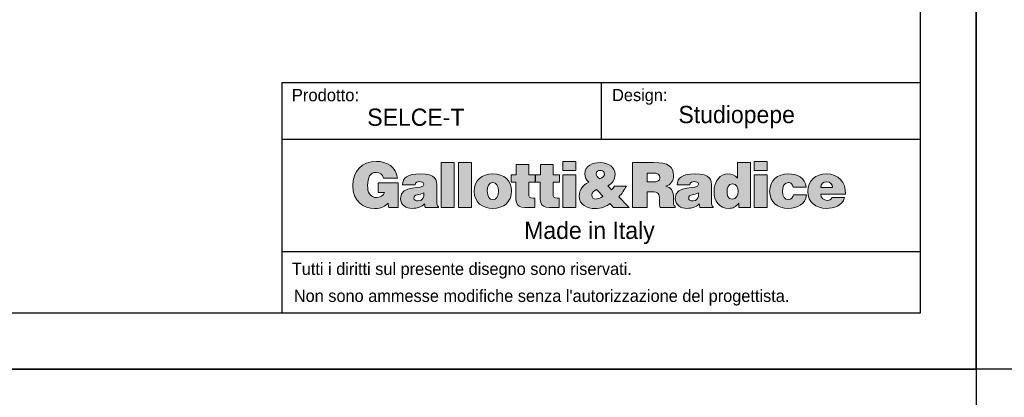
# Model space of a CAD drawing. Header units: millimetres. Extents: x -2064 to 15610, y -1415 to 32635.
# Tile 29 of 67: x 4480 to 6840, y 15070 to 15976. Entities that reach past the tile are written whole.
import ezdxf

# ---------------------------------------------------------------- set-up
doc = ezdxf.new("R2010")
doc.units = ezdxf.units.MM
doc.header["$LTSCALE"] = 15
doc.layers.get('Defpoints').update_dxf_attribs({"color": 124})
doc.layers.add('ANNOTAZIONI', color=252, linetype='Continuous')
doc.styles.get("Standard").update_dxf_attribs({"font": 'GOTHIC.TTF'})

# ---------------------------------------------------------------- blocks, each defined once
blk = doc.blocks.new('logo_punti di controllo')
at = {"layer": 'ANNOTAZIONI'}
h = blk.add_hatch(color=0, dxfattribs=at)
edge = h.paths.add_edge_path(flags=0)
edge.add_line((282.1, 30.6), (282.1, 106.9))
edge.add_line((282.1, 106.9), (220.2, 106.9))
edge.add_line((220.2, 106.9), (220.2, 77))
edge.add_line((220.2, 77), (240.1, 77))
edge.add_spline(control_points=[(240.1, 77), (237.8, 67.4), (226.1, 61.1), (216.9, 61.1), (194.1, 61.1), (188, 78.9), (188, 98.5), (188, 122.8), (196.4, 138.9), (214.3, 138.9), (225.9, 138.9), (234.2, 132.8), (237.4, 121.5)], knot_values=[31.661, 31.661, 31.661, 31.661, 32.661, 32.661, 32.661, 33.661, 33.661, 33.661, 34.661, 34.661, 34.661, 35.661, 35.661, 35.661, 35.661], weights=[1, 1, 1, 1, 1, 1, 1, 1, 1, 1, 1, 1, 1], degree=3, periodic=0)
edge.add_line((237.4, 121.5), (280.3, 121.5))
edge.add_spline(control_points=[(280.3, 121.5), (274.8, 155.4), (248.2, 172.6), (215, 172.6), (170.4, 172.6), (142.8, 142.3), (142.8, 98.3), (142.8, 50.2), (174.4, 27.4), (209.7, 27.4), (231.3, 27.4), (243.8, 35.4), (251.2, 44.2)], knot_values=[47.825, 47.825, 47.825, 47.825, 48.825, 48.825, 48.825, 49.825, 49.825, 49.825, 50.825, 50.825, 50.825, 51.825, 51.825, 51.825, 51.825], weights=[1, 1, 1, 1, 1, 1, 1, 1, 1, 1, 1, 1, 1], degree=3, periodic=0)
edge.add_line((251.2, 44.2), (253, 30.6))
edge.add_line((253, 30.6), (282.1, 30.6))
for points in [[(454, 31), (454, 169), (414.1, 169), (414.1, 31)], [(507.5, 31), (507.5, 169), (467.7, 169), (467.7, 31)], [(788.5, 172.6), (788.5, 144.3), (828.3, 144.3), (828.3, 172.6)], [(1376.1, 172.6), (1376.1, 144.3), (1415.9, 144.3), (1415.9, 172.6)], [(828.3, 31), (828.3, 131.4), (788.5, 131.4), (788.5, 31)], [(1415.9, 31), (1415.9, 131.4), (1376.1, 131.4), (1376.1, 31)]]:
    blk.add_hatch(color=0, dxfattribs=at).paths.add_polyline_path(points, flags=0)
h = blk.add_hatch(color=0, dxfattribs=at)
edge = h.paths.add_edge_path(flags=0)
edge.add_line((702.4, 31), (702.4, 59.6))
edge.add_spline(control_points=[(702.4, 59.6), (700.3, 59.6), (698.2, 59.6), (696.1, 59.6), (685, 59.6), (683.6, 62.8), (683.6, 72), (683.6, 84.2), (683.6, 96.3), (683.6, 108.4)], knot_values=[0, 0, 0, 0, 1.792, 1.792, 1.792, 2.792, 2.792, 2.792, 13.111, 13.111, 13.111, 13.111], weights=[1, 1, 1, 1, 1, 1, 1, 1, 1, 1], degree=3, periodic=0)
edge.add_line((683.6, 108.4), (702.8, 108.4))
edge.add_line((702.8, 108.4), (702.8, 131.4))
edge.add_line((702.8, 131.4), (683.6, 131.4))
edge.add_line((683.6, 131.4), (683.6, 162.6))
edge.add_line((683.6, 162.6), (644.3, 162.6))
edge.add_line((644.3, 162.6), (644.3, 131.4))
edge.add_line((644.3, 131.4), (629.6, 131.4))
edge.add_line((629.6, 131.4), (629.6, 108.4))
edge.add_line((629.6, 108.4), (643.8, 108.4))
edge.add_spline(control_points=[(643.8, 108.4), (643.8, 94.4), (643.8, 80.5), (643.8, 66.5), (643.8, 31.8), (650.1, 28.2), (702.4, 31)], knot_values=[74.044, 74.044, 74.044, 74.044, 85.937, 85.937, 85.937, 86.937, 86.937, 86.937, 86.937], weights=[1, 1, 1, 1, 1, 1, 1], degree=3, periodic=0)
h = blk.add_hatch(color=0, dxfattribs=at)
edge = h.paths.add_edge_path(flags=0)
edge.add_line((777.2, 31), (777.2, 59.6))
edge.add_spline(control_points=[(777.2, 59.6), (775.1, 59.6), (773, 59.6), (770.9, 59.6), (759.8, 59.6), (758.5, 62.8), (758.5, 72), (758.5, 84.2), (758.5, 96.3), (758.5, 108.4)], knot_values=[0, 0, 0, 0, 1.792, 1.792, 1.792, 2.792, 2.792, 2.792, 13.111, 13.111, 13.111, 13.111], weights=[1, 1, 1, 1, 1, 1, 1, 1, 1, 1], degree=3, periodic=0)
edge.add_line((758.5, 108.4), (777.6, 108.4))
edge.add_line((777.6, 108.4), (777.6, 131.4))
edge.add_line((777.6, 131.4), (758.5, 131.4))
edge.add_line((758.5, 131.4), (758.5, 162.6))
edge.add_line((758.5, 162.6), (719.2, 162.6))
edge.add_line((719.2, 162.6), (719.2, 131.4))
edge.add_line((719.2, 131.4), (704.4, 131.4))
edge.add_line((704.4, 131.4), (704.4, 108.4))
edge.add_line((704.4, 108.4), (718.6, 108.4))
edge.add_spline(control_points=[(718.6, 108.4), (718.6, 94.4), (718.6, 80.5), (718.6, 66.5), (718.6, 31.8), (724.9, 28.2), (777.2, 31)], knot_values=[74.041, 74.041, 74.041, 74.041, 85.934, 85.934, 85.934, 86.934, 86.934, 86.934, 86.934], weights=[1, 1, 1, 1, 1, 1, 1], degree=3, periodic=0)
h = blk.add_hatch(color=0, dxfattribs=at)
edge = h.paths.add_edge_path(flags=0)
edge.add_line((933, 42.7), (943.9, 31))
edge.add_line((943.9, 31), (991.8, 31))
edge.add_line((991.8, 31), (960.4, 63.4))
edge.add_spline(control_points=[(960.4, 63.4), (969.8, 73.4), (977.2, 84.9), (983.6, 96.9)], knot_values=[26.367462, 26.367462, 26.367462, 26.367462, 27.367462, 27.367462, 27.367462, 27.367462], weights=[1, 1, 1, 1], degree=3, periodic=0)
edge.add_line((983.6, 96.9), (947.2, 96.9))
edge.add_spline(control_points=[(947.2, 96.9), (944.9, 92.5), (942, 88.7), (938.2, 85.4)], knot_values=[37.686462, 37.686462, 37.686462, 37.686462, 38.686462, 38.686462, 38.686462, 38.686462], weights=[1, 1, 1, 1], degree=3, periodic=0)
edge.add_line((938.2, 85.4), (926.3, 97.7))
edge.add_spline(control_points=[(926.3, 97.7), (940.3, 105.4), (948.7, 116.1), (948.7, 132.6), (948.7, 154.8), (928.2, 169), (902.7, 169), (880.9, 169), (855.8, 160.3), (855.8, 134.5), (855.8, 123.8), (860.6, 116.1), (867.7, 108.6)], knot_values=[43.525807, 43.525807, 43.525807, 43.525807, 44.525807, 44.525807, 44.525807, 45.525807, 45.525807, 45.525807, 46.525807, 46.525807, 46.525807, 47.525807, 47.525807, 47.525807, 47.525807], weights=[1, 1, 1, 1, 1, 1, 1, 1, 1, 1, 1, 1, 1], degree=3, periodic=0)
edge.add_spline(control_points=[(867.7, 108.6), (850.2, 99.8), (838.7, 86), (838.7, 65.7), (838.7, 39.1), (862.1, 27.4), (887.4, 27.4), (905.4, 27.4), (923.8, 34.9), (933, 42.7)], knot_values=[47.525807, 47.525807, 47.525807, 47.525807, 48.525807, 48.525807, 48.525807, 49.525807, 49.525807, 49.525807, 50.525807, 50.525807, 50.525807, 50.525807], weights=[1, 1, 1, 1, 1, 1, 1, 1, 1, 1], degree=3, periodic=0)
edge = h.paths.add_edge_path(flags=0)
edge.add_line((892, 85.8), (909.8, 67))
edge.add_spline(control_points=[(909.8, 67), (912.3, 64.4), (911.3, 64.9), (905.8, 61.7)], knot_values=[0, 0, 0, 0, 1, 1, 1, 1], weights=[1, 1, 1, 1], degree=3, periodic=0)
edge.add_spline(control_points=[(905.8, 61.7), (902, 59.4), (894.9, 56.7), (890.5, 56.7), (882.6, 56.7), (877, 61.1), (877, 69.3), (877, 77.2), (884.5, 82), (892, 85.8)], knot_values=[1, 1, 1, 1, 2, 2, 2, 3, 3, 3, 4, 4, 4, 4], weights=[1, 1, 1, 1, 1, 1, 1, 1, 1, 1], degree=3, periodic=0)
edge = h.paths.add_edge_path(flags=0)
edge.add_spline(control_points=[(902, 118.6), (895.4, 123), (890.3, 127.8), (890.3, 134.7), (890.3, 142.3), (897, 145), (903.7, 145)], knot_values=[2, 2, 2, 2, 3, 3, 3, 4, 4, 4, 4], weights=[1, 1, 1, 1, 1, 1, 1], degree=3, periodic=0)
edge.add_spline(control_points=[(903.7, 145), (908.1, 145), (913.6, 143.1), (915.6, 138.9)], knot_values=[0, 0, 0, 0, 1, 1, 1, 1], weights=[1, 1, 1, 1], degree=3, periodic=0)
edge.add_spline(control_points=[(915.6, 138.9), (919, 127.6), (911, 122.8), (902, 118.6)], knot_values=[1, 1, 1, 1, 2, 2, 2, 2], weights=[1, 1, 1, 1], degree=3, periodic=0)
h = blk.add_hatch(color=0, dxfattribs=at)
edge = h.paths.add_edge_path(flags=0)
edge.add_line((1047.1, 79.1), (1060.9, 79.1))
edge.add_spline(control_points=[(1060.9, 79.1), (1082, 79.1), (1085, 73.2), (1085, 55.2), (1085, 42.9), (1086.2, 34.1), (1087.3, 31)], knot_values=[0, 0, 0, 0, 1, 1, 1, 2, 2, 2, 2], weights=[1, 1, 1, 1, 1, 1, 1], degree=3, periodic=0)
edge.add_line((1087.3, 31), (1133.1, 31))
edge.add_line((1133.1, 31), (1133.1, 35.2))
edge.add_spline(control_points=[(1133.1, 35.2), (1127.8, 35.2), (1128.3, 41.4), (1128.3, 59.4), (1128.3, 87.2), (1119.5, 90.6), (1105, 96)], knot_values=[16.174, 16.174, 16.174, 16.174, 17.174, 17.174, 17.174, 18.174, 18.174, 18.174, 18.174], weights=[1, 1, 1, 1, 1, 1, 1], degree=3, periodic=0)
edge.add_spline(control_points=[(1105, 96), (1121.1, 100.4), (1128.2, 113.8), (1128.2, 129.7), (1128.2, 156.5), (1113, 169), (1067, 169), (1045.3, 169), (1023.6, 169), (1001.9, 169)], knot_values=[18.174, 18.174, 18.174, 18.174, 19.174, 19.174, 19.174, 20.174, 20.174, 20.174, 38.639, 38.639, 38.639, 38.639], weights=[1, 1, 1, 1, 1, 1, 1, 1, 1, 1], degree=3, periodic=0)
edge.add_line((1001.9, 169), (1001.9, 31))
edge.add_line((1001.9, 31), (1047.1, 31))
edge.add_line((1047.1, 31), (1047.1, 79.1))
edge = h.paths.add_edge_path(flags=0)
edge.add_line((1047.1, 109.4), (1047.1, 136.8))
edge.add_spline(control_points=[(1047.1, 136.8), (1054.1, 136.8), (1061.2, 136.8), (1068.2, 136.8), (1078.7, 136.8), (1086.4, 132.2), (1086.4, 122.4), (1086.4, 112.8), (1078.9, 109.4), (1064.9, 109.4), (1059, 109.4), (1053, 109.4), (1047.1, 109.4)], knot_values=[0, 0, 0, 0, 5.974, 5.974, 5.974, 6.974, 6.974, 6.974, 7.974, 7.974, 7.974, 13.024, 13.024, 13.024, 13.024], weights=[1, 1, 1, 1, 1, 1, 1, 1, 1, 1, 1, 1, 1], degree=3, periodic=0)
h = blk.add_hatch(color=0, dxfattribs=at)
edge = h.paths.add_edge_path(flags=0)
edge.add_line((1329.4, 31), (1365.2, 31))
edge.add_line((1365.2, 31), (1365.2, 169))
edge.add_line((1365.2, 169), (1325.4, 169))
edge.add_line((1325.4, 169), (1325.4, 121.3))
edge.add_spline(control_points=[(1325.4, 121.3), (1316.9, 131.2), (1308.1, 134.3), (1295.5, 134.3), (1271.5, 134.3), (1253, 112.6), (1253, 79.3), (1253, 51), (1268.3, 28.2), (1298.6, 28.2), (1311.4, 28.2), (1320, 32.2), (1329.4, 44.4)], knot_values=[63.921, 63.921, 63.921, 63.921, 64.921, 64.921, 64.921, 65.921, 65.921, 65.921, 66.921, 66.921, 66.921, 67.921, 67.921, 67.921, 67.921], weights=[1, 1, 1, 1, 1, 1, 1, 1, 1, 1, 1, 1, 1], degree=3, periodic=0)
edge.add_line((1329.4, 44.4), (1329.4, 31))
edge = h.paths.add_edge_path(flags=0)
edge.add_spline(control_points=[(1309.7, 103.5), (1322.9, 103.5), (1326.7, 91.4), (1326.7, 80.3), (1326.7, 68.6), (1322.3, 56.9), (1308.5, 56.9)], knot_values=[2, 2, 2, 2, 3, 3, 3, 4, 4, 4, 4], weights=[1, 1, 1, 1, 1, 1, 1], degree=3, periodic=0)
edge.add_spline(control_points=[(1308.5, 56.9), (1295.5, 56.9), (1292.8, 69.2), (1292.8, 79.7), (1292.8, 90.8), (1296.4, 103.5), (1309.7, 103.5)], knot_values=[0, 0, 0, 0, 1, 1, 1, 2, 2, 2, 2], weights=[1, 1, 1, 1, 1, 1, 1], degree=3, periodic=0)
h = blk.add_hatch(color=0, dxfattribs=at)
edge = h.paths.add_edge_path(flags=0)
edge.add_line((364.9, 31), (406.1, 31))
edge.add_line((406.1, 31), (406.1, 32.9))
edge.add_spline(control_points=[(406.1, 32.9), (401, 37.2), (400.8, 40), (400.8, 45.8), (400.8, 61.4), (400.8, 77.1), (400.8, 92.7), (400.8, 116.7), (397.9, 134.3), (350.4, 134.3), (310.7, 134.3), (295.6, 121.8), (295.6, 100.6)], knot_values=[0.543, 0.543, 0.543, 0.543, 1.543, 1.543, 1.543, 14.848, 14.848, 14.848, 15.848, 15.848, 15.848, 16.848, 16.848, 16.848, 16.848], weights=[1, 1, 1, 1, 1, 1, 1, 1, 1, 1, 1, 1, 1], degree=3, periodic=0)
edge.add_line((295.6, 100.6), (333.9, 100.6))
edge.add_spline(control_points=[(333.9, 100.6), (334.9, 109.2), (342.3, 110.3), (347.9, 110.3), (352.1, 110.3), (360.9, 109.4), (360.9, 102.1), (360.9, 83.3), (289.5, 104), (289.5, 58.4), (289.5, 37.5), (306.3, 28.2), (325.3, 28.2), (340.2, 28.2), (351.7, 31.2), (363, 41.8)], knot_values=[27.71, 27.71, 27.71, 27.71, 28.71, 28.71, 28.71, 29.71, 29.71, 29.71, 30.71, 30.71, 30.71, 31.71, 31.71, 31.71, 32.71, 32.71, 32.71, 32.71], weights=[1, 1, 1, 1, 1, 1, 1, 1, 1, 1, 1, 1, 1, 1, 1, 1], degree=3, periodic=0)
edge.add_line((363, 41.8), (364.9, 31))
edge = h.paths.add_edge_path(flags=0)
edge.add_spline(control_points=[(360.9, 75.5), (361.9, 61.7), (357.3, 50.8), (343.3, 50.8)], knot_values=[2, 2, 2, 2, 3, 3, 3, 3], weights=[1, 1, 1, 1], degree=3, periodic=0)
edge.add_spline(control_points=[(343.3, 50.8), (335.4, 50.8), (330.6, 54.2), (330.6, 59.2), (330.6, 72.2), (347.9, 69.2), (360.9, 75.5)], knot_values=[0, 0, 0, 0, 1, 1, 1, 2, 2, 2, 2], weights=[1, 1, 1, 1, 1, 1, 1], degree=3, periodic=0)
h = blk.add_hatch(color=0, dxfattribs=at)
edge = h.paths.add_edge_path(flags=0)
edge.add_spline(control_points=[(630.2, 82.2), (630.2, 113.4), (608.4, 134.3), (572.9, 134.3), (539, 134.3), (516, 114.9), (516, 80.1)], knot_values=[2, 2, 2, 2, 3, 3, 3, 4, 4, 4, 4], weights=[1, 1, 1, 1, 1, 1, 1], degree=3, periodic=0)
edge.add_spline(control_points=[(516, 80.1), (516, 45.8), (540.9, 28.2), (573.1, 28.2), (605.3, 28.2), (630.2, 45.4), (630.2, 82.2)], knot_values=[0, 0, 0, 0, 1, 1, 1, 2, 2, 2, 2], weights=[1, 1, 1, 1, 1, 1, 1], degree=3, periodic=0)
edge = h.paths.add_edge_path(flags=0)
edge.add_spline(control_points=[(573.1, 55), (563, 55), (555.9, 63.2), (555.9, 82.2), (555.9, 93.5), (559.9, 107.5), (573.5, 107.5)], knot_values=[2, 2, 2, 2, 3, 3, 3, 4, 4, 4, 4], weights=[1, 1, 1, 1, 1, 1, 1], degree=3, periodic=0)
edge.add_spline(control_points=[(573.5, 107.5), (583.8, 108), (590.4, 96.9), (590.4, 82.2), (590.4, 63.2), (583.8, 55), (573.1, 55)], knot_values=[0, 0, 0, 0, 1, 1, 1, 2, 2, 2, 2], weights=[1, 1, 1, 1, 1, 1, 1], degree=3, periodic=0)
h = blk.add_hatch(color=0, dxfattribs=at)
edge = h.paths.add_edge_path(flags=0)
edge.add_line((1209.3, 31), (1250.5, 31))
edge.add_line((1250.5, 31), (1250.5, 32.9))
edge.add_spline(control_points=[(1250.5, 32.9), (1245.3, 37.2), (1245.1, 40), (1245.1, 45.8), (1245.1, 61.4), (1245.1, 77.1), (1245.1, 92.7), (1245.1, 116.7), (1242.3, 134.3), (1194.8, 134.3), (1155.1, 134.3), (1140, 121.8), (1140, 100.6)], knot_values=[0.543, 0.543, 0.543, 0.543, 1.543, 1.543, 1.543, 14.848, 14.848, 14.848, 15.848, 15.848, 15.848, 16.848, 16.848, 16.848, 16.848], weights=[1, 1, 1, 1, 1, 1, 1, 1, 1, 1, 1, 1, 1], degree=3, periodic=0)
edge.add_line((1140, 100.6), (1178.3, 100.6))
edge.add_spline(control_points=[(1178.3, 100.6), (1179.2, 109.2), (1186.7, 110.3), (1192.3, 110.3), (1196.5, 110.3), (1205.3, 109.4), (1205.3, 102.1), (1205.3, 83.3), (1133.8, 104), (1133.8, 58.4), (1133.8, 37.5), (1150.7, 28.2), (1169.7, 28.2), (1184.6, 28.2), (1196.1, 31.2), (1207.4, 41.8)], knot_values=[27.709, 27.709, 27.709, 27.709, 28.709, 28.709, 28.709, 29.709, 29.709, 29.709, 30.709, 30.709, 30.709, 31.709, 31.709, 31.709, 32.709, 32.709, 32.709, 32.709], weights=[1, 1, 1, 1, 1, 1, 1, 1, 1, 1, 1, 1, 1, 1, 1, 1], degree=3, periodic=0)
edge.add_line((1207.4, 41.8), (1209.3, 31))
edge = h.paths.add_edge_path(flags=0)
edge.add_spline(control_points=[(1205.3, 75.5), (1206.2, 61.7), (1201.6, 50.8), (1187.7, 50.8)], knot_values=[2, 2, 2, 2, 3, 3, 3, 3], weights=[1, 1, 1, 1], degree=3, periodic=0)
edge.add_spline(control_points=[(1187.7, 50.8), (1179.8, 50.8), (1175, 54.2), (1175, 59.2), (1175, 72.2), (1192.3, 69.2), (1205.3, 75.5)], knot_values=[0, 0, 0, 0, 1, 1, 1, 2, 2, 2, 2], weights=[1, 1, 1, 1, 1, 1, 1], degree=3, periodic=0)
h = blk.add_hatch(color=0, dxfattribs=at)
edge = h.paths.add_edge_path(flags=0)
edge.add_line((1495.7, 93.1), (1536.2, 93.1))
edge.add_spline(control_points=[(1536.2, 93.1), (1533.3, 122.8), (1508, 134.3), (1481.2, 134.3), (1448, 134.3), (1423.9, 114.6), (1423.9, 80.3), (1423.9, 46.4), (1448.8, 28.2), (1481.2, 28.2), (1509, 28.2), (1533.5, 39.5), (1536.9, 69.9)], knot_values=[0, 0, 0, 0, 1, 1, 1, 2, 2, 2, 3, 3, 3, 4, 4, 4, 4], weights=[1, 1, 1, 1, 1, 1, 1, 1, 1, 1, 1, 1, 1], degree=3, periodic=0)
edge.add_line((1536.9, 69.9), (1496.7, 69.9))
edge.add_spline(control_points=[(1496.7, 69.9), (1495.5, 62.1), (1491.5, 55), (1481.2, 55), (1469.5, 55), (1463.7, 64.9), (1463.7, 80.1), (1463.7, 92), (1466.2, 107.5), (1481.2, 107.5), (1485.6, 107.5), (1489, 106.1), (1491.5, 103.5)], knot_values=[15.404, 15.404, 15.404, 15.404, 16.404, 16.404, 16.404, 17.404, 17.404, 17.404, 18.404, 18.404, 18.404, 19.404, 19.404, 19.404, 19.404], weights=[1, 1, 1, 1, 1, 1, 1, 1, 1, 1, 1, 1, 1], degree=3, periodic=0)
edge.add_spline(control_points=[(1491.5, 103.5), (1494, 101), (1495.5, 97.5), (1495.7, 93.1)], knot_values=[19.404, 19.404, 19.404, 19.404, 20.404, 20.404, 20.404, 20.404], weights=[1, 1, 1, 1], degree=3, periodic=0)
h = blk.add_hatch(color=0, dxfattribs=at)
edge = h.paths.add_edge_path(flags=0)
edge.add_line((1581.1, 72.2), (1657.2, 72.2))
edge.add_spline(control_points=[(1657.2, 72.2), (1657.8, 108.6), (1635.4, 134.3), (1598.2, 134.3), (1566, 134.3), (1541.3, 113.2), (1541.3, 80.3), (1541.3, 46.5), (1566.2, 28.2), (1598.4, 28.2), (1621.8, 28.2), (1647, 36.4), (1653.9, 61.3)], knot_values=[0, 0, 0, 0, 1, 1, 1, 2, 2, 2, 3, 3, 3, 4, 4, 4, 4], weights=[1, 1, 1, 1, 1, 1, 1, 1, 1, 1, 1, 1, 1], degree=3, periodic=0)
edge.add_line((1653.9, 61.3), (1615.8, 61.3))
edge.add_spline(control_points=[(1615.8, 61.3), (1612.9, 55.4), (1607.2, 52.5), (1600.9, 52.5), (1590.3, 52.5), (1581.1, 60.3), (1581.1, 72.2)], knot_values=[14.806, 14.806, 14.806, 14.806, 15.806, 15.806, 15.806, 16.806, 16.806, 16.806, 16.806], weights=[1, 1, 1, 1, 1, 1, 1], degree=3, periodic=0)
edge = h.paths.add_edge_path(flags=0)
edge.add_line((1617.3, 92.5), (1581.1, 92.5))
edge.add_spline(control_points=[(1581.1, 92.5), (1581.1, 103.3), (1587.8, 110), (1599.7, 110), (1609.1, 110), (1617.3, 101.7), (1617.3, 92.5)], knot_values=[0, 0, 0, 0, 1, 1, 1, 2, 2, 2, 2], weights=[1, 1, 1, 1, 1, 1, 1], degree=3, periodic=0)
at = {"color": 0, "linetype": 'Continuous', "lineweight": 18}
for points, knots in [([(280.3, 121.5), (274.8, 155.4), (248.2, 172.6), (215, 172.6), (170.4, 172.6), (142.8, 142.3), (142.8, 98.3), (142.8, 50.2), (174.4, 27.4), (209.7, 27.4), (231.3, 27.4), (243.8, 35.4), (251.2, 44.2)], [47.825, 47.825, 47.825, 47.825, 48.825, 48.825, 48.825, 49.825, 49.825, 49.825, 50.825, 50.825, 50.825, 51.825, 51.825, 51.825, 51.825]), ([(926.3, 97.7), (940.3, 105.4), (948.7, 116.1), (948.7, 132.6), (948.7, 154.8), (928.2, 169), (902.7, 169), (880.9, 169), (855.8, 160.3), (855.8, 134.5), (855.8, 123.8), (860.6, 116.1), (867.7, 108.6)], [43.525807, 43.525807, 43.525807, 43.525807, 44.525807, 44.525807, 44.525807, 45.525807, 45.525807, 45.525807, 46.525807, 46.525807, 46.525807, 47.525807, 47.525807, 47.525807, 47.525807]), ([(1105, 96), (1121.1, 100.4), (1128.2, 113.8), (1128.2, 129.7), (1128.2, 156.5), (1113, 169), (1067, 169), (1045.3, 169), (1023.6, 169), (1001.9, 169)], [18.174, 18.174, 18.174, 18.174, 19.174, 19.174, 19.174, 20.174, 20.174, 20.174, 38.639, 38.639, 38.639, 38.639]), ([(240.1, 77), (237.8, 67.4), (226.1, 61.1), (216.9, 61.1), (194.1, 61.1), (188, 78.9), (188, 98.5), (188, 122.8), (196.4, 138.9), (214.3, 138.9), (225.9, 138.9), (234.2, 132.8), (237.4, 121.5)], [31.661, 31.661, 31.661, 31.661, 32.661, 32.661, 32.661, 33.661, 33.661, 33.661, 34.661, 34.661, 34.661, 35.661, 35.661, 35.661, 35.661]), ([(406.1, 32.9), (401, 37.2), (400.8, 40), (400.8, 45.8), (400.8, 61.4), (400.8, 77.1), (400.8, 92.7), (400.8, 116.7), (397.9, 134.3), (350.4, 134.3), (310.7, 134.3), (295.6, 121.8), (295.6, 100.6)], [0.543, 0.543, 0.543, 0.543, 1.543, 1.543, 1.543, 14.848, 14.848, 14.848, 15.848, 15.848, 15.848, 16.848, 16.848, 16.848, 16.848]), ([(630.2, 82.2), (630.2, 113.4), (608.4, 134.3), (572.9, 134.3), (539, 134.3), (516, 114.9), (516, 80.1)], [2, 2, 2, 2, 3, 3, 3, 4, 4, 4, 4]), ([(902, 118.6), (895.4, 123), (890.3, 127.8), (890.3, 134.7), (890.3, 142.3), (897, 145), (903.7, 145)], [2, 2, 2, 2, 3, 3, 3, 4, 4, 4, 4]), ([(1047.1, 136.8), (1054.1, 136.8), (1061.2, 136.8), (1068.2, 136.8), (1078.7, 136.8), (1086.4, 132.2), (1086.4, 122.4), (1086.4, 112.8), (1078.9, 109.4), (1064.9, 109.4), (1059, 109.4), (1053, 109.4), (1047.1, 109.4)], [0, 0, 0, 0, 5.974, 5.974, 5.974, 6.974, 6.974, 6.974, 7.974, 7.974, 7.974, 13.024, 13.024, 13.024, 13.024]), ([(1250.5, 32.9), (1245.3, 37.2), (1245.1, 40), (1245.1, 45.8), (1245.1, 61.4), (1245.1, 77.1), (1245.1, 92.7), (1245.1, 116.7), (1242.3, 134.3), (1194.8, 134.3), (1155.1, 134.3), (1140, 121.8), (1140, 100.6)], [0.543, 0.543, 0.543, 0.543, 1.543, 1.543, 1.543, 14.848, 14.848, 14.848, 15.848, 15.848, 15.848, 16.848, 16.848, 16.848, 16.848]), ([(1325.4, 121.3), (1316.9, 131.2), (1308.1, 134.3), (1295.5, 134.3), (1271.5, 134.3), (1253, 112.6), (1253, 79.3), (1253, 51), (1268.3, 28.2), (1298.6, 28.2), (1311.4, 28.2), (1320, 32.2), (1329.4, 44.4)], [63.921, 63.921, 63.921, 63.921, 64.921, 64.921, 64.921, 65.921, 65.921, 65.921, 66.921, 66.921, 66.921, 67.921, 67.921, 67.921, 67.921]), ([(1536.2, 93.1), (1533.3, 122.8), (1508, 134.3), (1481.2, 134.3), (1448, 134.3), (1423.9, 114.6), (1423.9, 80.3), (1423.9, 46.4), (1448.8, 28.2), (1481.2, 28.2), (1509, 28.2), (1533.5, 39.5), (1536.9, 69.9)], [0, 0, 0, 0, 1, 1, 1, 2, 2, 2, 3, 3, 3, 4, 4, 4, 4]), ([(1657.2, 72.2), (1657.8, 108.6), (1635.4, 134.3), (1598.2, 134.3), (1566, 134.3), (1541.3, 113.2), (1541.3, 80.3), (1541.3, 46.5), (1566.2, 28.2), (1598.4, 28.2), (1621.8, 28.2), (1647, 36.4), (1653.9, 61.3)], [0, 0, 0, 0, 1, 1, 1, 2, 2, 2, 3, 3, 3, 4, 4, 4, 4]), ([(333.9, 100.6), (334.9, 109.2), (342.3, 110.3), (347.9, 110.3), (352.1, 110.3), (360.9, 109.4), (360.9, 102.1), (360.9, 83.3), (289.5, 104), (289.5, 58.4), (289.5, 37.5), (306.3, 28.2), (325.3, 28.2), (340.2, 28.2), (351.7, 31.2), (363, 41.8)], [27.71, 27.71, 27.71, 27.71, 28.71, 28.71, 28.71, 29.71, 29.71, 29.71, 30.71, 30.71, 30.71, 31.71, 31.71, 31.71, 32.71, 32.71, 32.71, 32.71]), ([(573.1, 55), (563, 55), (555.9, 63.2), (555.9, 82.2), (555.9, 93.5), (559.9, 107.5), (573.5, 107.5)], [2, 2, 2, 2, 3, 3, 3, 4, 4, 4, 4]), ([(573.5, 107.5), (583.8, 108), (590.4, 96.9), (590.4, 82.2), (590.4, 63.2), (583.8, 55), (573.1, 55)], [0, 0, 0, 0, 1, 1, 1, 2, 2, 2, 2]), ([(643.8, 108.4), (643.8, 94.4), (643.8, 80.5), (643.8, 66.5), (643.8, 31.8), (650.1, 28.2), (702.4, 31)], [74.044, 74.044, 74.044, 74.044, 85.937, 85.937, 85.937, 86.937, 86.937, 86.937, 86.937]), ([(702.4, 59.6), (700.3, 59.6), (698.2, 59.6), (696.1, 59.6), (685, 59.6), (683.6, 62.8), (683.6, 72), (683.6, 84.2), (683.6, 96.3), (683.6, 108.4)], [0, 0, 0, 0, 1.792, 1.792, 1.792, 2.792, 2.792, 2.792, 13.111, 13.111, 13.111, 13.111]), ([(718.6, 108.4), (718.6, 94.4), (718.6, 80.5), (718.6, 66.5), (718.6, 31.8), (724.9, 28.2), (777.2, 31)], [74.041, 74.041, 74.041, 74.041, 85.934, 85.934, 85.934, 86.934, 86.934, 86.934, 86.934]), ([(777.2, 59.6), (775.1, 59.6), (773, 59.6), (770.9, 59.6), (759.8, 59.6), (758.5, 62.8), (758.5, 72), (758.5, 84.2), (758.5, 96.3), (758.5, 108.4)], [0, 0, 0, 0, 1.792, 1.792, 1.792, 2.792, 2.792, 2.792, 13.111, 13.111, 13.111, 13.111]), ([(867.7, 108.6), (850.2, 99.8), (838.7, 86), (838.7, 65.7), (838.7, 39.1), (862.1, 27.4), (887.4, 27.4), (905.4, 27.4), (923.8, 34.9), (933, 42.7)], [47.525807, 47.525807, 47.525807, 47.525807, 48.525807, 48.525807, 48.525807, 49.525807, 49.525807, 49.525807, 50.525807, 50.525807, 50.525807, 50.525807]), ([(1133.1, 35.2), (1127.8, 35.2), (1128.3, 41.4), (1128.3, 59.4), (1128.3, 87.2), (1119.5, 90.6), (1105, 96)], [16.174, 16.174, 16.174, 16.174, 17.174, 17.174, 17.174, 18.174, 18.174, 18.174, 18.174]), ([(1178.3, 100.6), (1179.2, 109.2), (1186.7, 110.3), (1192.3, 110.3), (1196.5, 110.3), (1205.3, 109.4), (1205.3, 102.1), (1205.3, 83.3), (1133.8, 104), (1133.8, 58.4), (1133.8, 37.5), (1150.7, 28.2), (1169.7, 28.2), (1184.6, 28.2), (1196.1, 31.2), (1207.4, 41.8)], [27.709, 27.709, 27.709, 27.709, 28.709, 28.709, 28.709, 29.709, 29.709, 29.709, 30.709, 30.709, 30.709, 31.709, 31.709, 31.709, 32.709, 32.709, 32.709, 32.709]), ([(1308.5, 56.9), (1295.5, 56.9), (1292.8, 69.2), (1292.8, 79.7), (1292.8, 90.8), (1296.4, 103.5), (1309.7, 103.5)], [0, 0, 0, 0, 1, 1, 1, 2, 2, 2, 2]), ([(1309.7, 103.5), (1322.9, 103.5), (1326.7, 91.4), (1326.7, 80.3), (1326.7, 68.6), (1322.3, 56.9), (1308.5, 56.9)], [2, 2, 2, 2, 3, 3, 3, 4, 4, 4, 4]), ([(1496.7, 69.9), (1495.5, 62.1), (1491.5, 55), (1481.2, 55), (1469.5, 55), (1463.7, 64.9), (1463.7, 80.1), (1463.7, 92), (1466.2, 107.5), (1481.2, 107.5), (1485.6, 107.5), (1489, 106.1), (1491.5, 103.5)], [15.404, 15.404, 15.404, 15.404, 16.404, 16.404, 16.404, 17.404, 17.404, 17.404, 18.404, 18.404, 18.404, 19.404, 19.404, 19.404, 19.404]), ([(1581.1, 92.5), (1581.1, 103.3), (1587.8, 110), (1599.7, 110), (1609.1, 110), (1617.3, 101.7), (1617.3, 92.5)], [0, 0, 0, 0, 1, 1, 1, 2, 2, 2, 2]), ([(343.3, 50.8), (335.4, 50.8), (330.6, 54.2), (330.6, 59.2), (330.6, 72.2), (347.9, 69.2), (360.9, 75.5)], [0, 0, 0, 0, 1, 1, 1, 2, 2, 2, 2]), ([(516, 80.1), (516, 45.8), (540.9, 28.2), (573.1, 28.2), (605.3, 28.2), (630.2, 45.4), (630.2, 82.2)], [0, 0, 0, 0, 1, 1, 1, 2, 2, 2, 2]), ([(905.8, 61.7), (902, 59.4), (894.9, 56.7), (890.5, 56.7), (882.6, 56.7), (877, 61.1), (877, 69.3), (877, 77.2), (884.5, 82), (892, 85.8)], [1, 1, 1, 1, 2, 2, 2, 3, 3, 3, 4, 4, 4, 4]), ([(1060.9, 79.1), (1082, 79.1), (1085, 73.2), (1085, 55.2), (1085, 42.9), (1086.2, 34.1), (1087.3, 31)], [0, 0, 0, 0, 1, 1, 1, 2, 2, 2, 2]), ([(1187.7, 50.8), (1179.8, 50.8), (1175, 54.2), (1175, 59.2), (1175, 72.2), (1192.3, 69.2), (1205.3, 75.5)], [0, 0, 0, 0, 1, 1, 1, 2, 2, 2, 2]), ([(1615.8, 61.3), (1612.9, 55.4), (1607.2, 52.5), (1600.9, 52.5), (1590.3, 52.5), (1581.1, 60.3), (1581.1, 72.2)], [14.806, 14.806, 14.806, 14.806, 15.806, 15.806, 15.806, 16.806, 16.806, 16.806, 16.806])]:
    blk.add_open_spline(points, degree=3, knots=knots, dxfattribs=at)
for points, degree in [([(414.1, 169), (414.1, 100), (414.1, 31)], 2), ([(454, 169), (434.1, 169), (414.1, 169)], 2), ([(454, 31), (454, 100), (454, 169)], 2), ([(467.7, 169), (467.7, 100), (467.7, 31)], 2), ([(507.5, 169), (487.6, 169), (467.7, 169)], 2), ([(507.5, 31), (507.5, 100), (507.5, 169)], 2), ([(644.3, 162.6), (644.3, 152.2), (644.3, 141.8), (644.3, 131.4)], 3), ([(683.6, 162.6), (670.5, 162.6), (657.4, 162.6), (644.3, 162.6)], 3), ([(683.6, 131.4), (683.6, 141.8), (683.6, 152.2), (683.6, 162.6)], 3), ([(719.2, 162.6), (719.2, 152.2), (719.2, 141.8), (719.2, 131.4)], 3), ([(758.5, 162.6), (745.4, 162.6), (732.3, 162.6), (719.2, 162.6)], 3), ([(758.5, 131.4), (758.5, 141.8), (758.5, 152.2), (758.5, 162.6)], 3), ([(788.5, 172.6), (788.5, 158.4), (788.5, 144.3)], 2), ([(828.3, 172.6), (808.4, 172.6), (788.5, 172.6)], 2), ([(828.3, 144.3), (828.3, 158.4), (828.3, 172.6)], 2), ([(1001.9, 169), (1001.9, 123), (1001.9, 77), (1001.9, 31)], 3), ([(1325.4, 169), (1325.4, 153.1), (1325.4, 137.2), (1325.4, 121.3)], 3), ([(1365.2, 169), (1351.9, 169), (1338.7, 169), (1325.4, 169)], 3), ([(1365.2, 31), (1365.2, 77), (1365.2, 123), (1365.2, 169)], 3), ([(1376.1, 172.6), (1376.1, 158.4), (1376.1, 144.3)], 2), ([(1415.9, 172.6), (1396, 172.6), (1376.1, 172.6)], 2), ([(1415.9, 144.3), (1415.9, 158.4), (1415.9, 172.6)], 2), ([(237.4, 121.5), (251.7, 121.5), (266, 121.5), (280.3, 121.5)], 3), ([(629.6, 131.4), (629.6, 123.8), (629.6, 116.1), (629.6, 108.4)], 3), ([(644.3, 131.4), (639.4, 131.4), (634.5, 131.4), (629.6, 131.4)], 3), ([(702.8, 131.4), (696.4, 131.4), (690, 131.4), (683.6, 131.4)], 3), ([(702.8, 108.4), (702.8, 116.1), (702.8, 123.8), (702.8, 131.4)], 3), ([(704.4, 131.4), (704.4, 123.8), (704.4, 116.1), (704.4, 108.4)], 3), ([(719.2, 131.4), (714.3, 131.4), (709.3, 131.4), (704.4, 131.4)], 3), ([(777.6, 131.4), (771.2, 131.4), (764.8, 131.4), (758.5, 131.4)], 3), ([(777.6, 108.4), (777.6, 116.1), (777.6, 123.8), (777.6, 131.4)], 3), ([(788.5, 144.3), (808.4, 144.3), (828.3, 144.3)], 2), ([(788.5, 131.4), (788.5, 81.2), (788.5, 31)], 2), ([(828.3, 131.4), (808.4, 131.4), (788.5, 131.4)], 2), ([(828.3, 31), (828.3, 81.2), (828.3, 131.4)], 2), ([(915.6, 138.9), (919, 127.6), (911, 122.8), (902, 118.6)], 3), ([(903.7, 145), (908.1, 145), (913.6, 143.1), (915.6, 138.9)], 3), ([(1047.1, 109.4), (1047.1, 118.5), (1047.1, 127.7), (1047.1, 136.8)], 3), ([(1376.1, 144.3), (1396, 144.3), (1415.9, 144.3)], 2), ([(1376.1, 131.4), (1376.1, 81.2), (1376.1, 31)], 2), ([(1415.9, 131.4), (1396, 131.4), (1376.1, 131.4)], 2), ([(1415.9, 31), (1415.9, 81.2), (1415.9, 131.4)], 2), ([(220.2, 106.9), (220.2, 96.9), (220.2, 87), (220.2, 77)], 3), ([(282.1, 106.9), (261.4, 106.9), (240.8, 106.9), (220.2, 106.9)], 3), ([(282.1, 30.6), (282.1, 56.1), (282.1, 81.5), (282.1, 106.9)], 3), ([(295.6, 100.6), (308.4, 100.6), (321.1, 100.6), (333.9, 100.6)], 3), ([(629.6, 108.4), (634.3, 108.4), (639, 108.4), (643.8, 108.4)], 3), ([(683.6, 108.4), (690, 108.4), (696.4, 108.4), (702.8, 108.4)], 3), ([(704.4, 108.4), (709.2, 108.4), (713.9, 108.4), (718.6, 108.4)], 3), ([(758.5, 108.4), (764.8, 108.4), (771.2, 108.4), (777.6, 108.4)], 3), ([(938.2, 85.4), (934.2, 89.5), (930.2, 93.6), (926.3, 97.7)], 3), ([(947.2, 96.9), (944.9, 92.5), (942, 88.7), (938.2, 85.4)], 3), ([(983.6, 96.9), (971.4, 96.9), (959.3, 96.9), (947.2, 96.9)], 3), ([(960.4, 63.4), (969.8, 73.4), (977.2, 84.9), (983.6, 96.9)], 3), ([(1140, 100.6), (1152.7, 100.6), (1165.5, 100.6), (1178.3, 100.6)], 3), ([(1491.5, 103.5), (1494, 101), (1495.5, 97.5), (1495.7, 93.1)], 3), ([(1495.7, 93.1), (1509.2, 93.1), (1522.7, 93.1), (1536.2, 93.1)], 3), ([(1617.3, 92.5), (1605.3, 92.5), (1593.2, 92.5), (1581.1, 92.5)], 3), ([(220.2, 77), (226.8, 77), (233.5, 77), (240.1, 77)], 3), ([(360.9, 75.5), (361.9, 61.7), (357.3, 50.8), (343.3, 50.8)], 3), ([(892, 85.8), (897.9, 79.6), (903.9, 73.3), (909.8, 67)], 3), ([(909.8, 67), (912.3, 64.4), (911.3, 64.9), (905.8, 61.7)], 3), ([(991.8, 31), (981.3, 41.8), (970.9, 52.6), (960.4, 63.4)], 3), ([(1047.1, 79.1), (1051.7, 79.1), (1056.3, 79.1), (1060.9, 79.1)], 3), ([(1047.1, 31), (1047.1, 47.1), (1047.1, 63.1), (1047.1, 79.1)], 3), ([(1205.3, 75.5), (1206.2, 61.7), (1201.6, 50.8), (1187.7, 50.8)], 3), ([(1536.9, 69.9), (1523.5, 69.9), (1510.1, 69.9), (1496.7, 69.9)], 3), ([(1581.1, 72.2), (1606.5, 72.2), (1631.8, 72.2), (1657.2, 72.2)], 3), ([(1653.9, 61.3), (1641.2, 61.3), (1628.5, 61.3), (1615.8, 61.3)], 3), ([(251.2, 44.2), (251.8, 39.7), (252.4, 35.2), (253, 30.6)], 3), ([(253, 30.6), (262.7, 30.6), (272.4, 30.6), (282.1, 30.6)], 3), ([(363, 41.8), (363.7, 38.2), (364.3, 34.6), (364.9, 31)], 3), ([(364.9, 31), (378.7, 31), (392.4, 31), (406.1, 31)], 3), ([(406.1, 31), (406.1, 31.7), (406.1, 32.3), (406.1, 32.9)], 3), ([(414.1, 31), (434.1, 31), (454, 31)], 2), ([(467.7, 31), (487.6, 31), (507.5, 31)], 2), ([(702.4, 31), (702.4, 40.5), (702.4, 50.1), (702.4, 59.6)], 3), ([(777.2, 31), (777.2, 40.5), (777.2, 50.1), (777.2, 59.6)], 3), ([(788.5, 31), (808.4, 31), (828.3, 31)], 2), ([(933, 42.7), (936.6, 38.8), (940.3, 34.9), (943.9, 31)], 3), ([(943.9, 31), (959.9, 31), (975.8, 31), (991.8, 31)], 3), ([(1001.9, 31), (1017, 31), (1032, 31), (1047.1, 31)], 3), ([(1087.3, 31), (1102.6, 31), (1117.9, 31), (1133.1, 31)], 3), ([(1133.1, 31), (1133.1, 32.4), (1133.1, 33.8), (1133.1, 35.2)], 3), ([(1207.4, 41.8), (1208, 38.2), (1208.7, 34.6), (1209.3, 31)], 3), ([(1209.3, 31), (1223, 31), (1236.8, 31), (1250.5, 31)], 3), ([(1250.5, 31), (1250.5, 31.7), (1250.5, 32.3), (1250.5, 32.9)], 3), ([(1329.4, 44.4), (1329.4, 40), (1329.4, 35.5), (1329.4, 31)], 3), ([(1329.4, 31), (1341.3, 31), (1353.3, 31), (1365.2, 31)], 3), ([(1376.1, 31), (1396, 31), (1415.9, 31)], 2)]:
    blk.add_open_spline(points, degree=degree, dxfattribs=at)

msp = doc.modelspace()

# ---------------------------------------------------------------- linework, layer by layer
for p, q in [((5109.135, 15272.083), (5109.135, 15825.128)), ((5109.135, 15825.128), (6638.4, 15825.128)), ((5873.767, 15825.128), (5873.767, 15688.918)), ((6638.4, 15688.918), (5109.135, 15688.918)), ((5109.106, 15419.891), (6638.4, 15419.891))]:
    msp.add_line(p, q)
msp.add_lwpolyline([(-565.841, 20274.961), (6638.4, 20274.961), (6638.4, 15272.083), (-565.841, 15272.083)], close=True)
at = {"layer": 'Defpoints'}
for points in [[(-700.405, 20409.525), (6772.964, 20409.525), (6772.964, 15137.519), (-700.405, 15137.519)], [(6772.964, 20409.525), (14246.332, 20409.525), (14246.332, 15137.519), (6772.964, 15137.519)], [(-700.405, 15137.519), (6772.964, 15137.519), (6772.964, 9865.514), (-700.405, 9865.514)]]:
    msp.add_lwpolyline(points, close=True, dxfattribs=at)

# ---------------------------------------------------------------- block references
at = {"color": 251, "true_color": 0x636466, "xscale": 0.7800147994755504, "yscale": 0.7800147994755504, "zscale": 0.7800147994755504}
msp.add_blockref('logo_punti di controllo', (5166.987, 15501.549), dxfattribs=at)

# ---------------------------------------------------------------- texts
at = {"layer": 'ANNOTAZIONI', "color": 18, "true_color": 0x000000, "insert": (5131.984, 15810.129), "char_height": 29.7186, "width": 144.28675, "attachment_point": 1}
msp.add_mtext('Prodotto:', dxfattribs=at)
at = {"layer": 'ANNOTAZIONI', "color": 18, "true_color": 0x000000, "insert": (5899.948, 15809.994), "char_height": 29.2506, "attachment_point": 1}
msp.add_mtext('Design:', dxfattribs=at)
at = {"layer": 'ANNOTAZIONI', "attachment_point": 1}
for s, insert, char_height in [('Studiopepe', (6058.922, 15769.258), 41.2758), ('SELCE-T', (5312.895, 15762.804), 41.2758), ('Made in Italy', (5689.057, 15491.385), 41.27578), ('Tutti i diritti sul presente disegno sono riservati.', (5131.984, 15393.054), 29.25055), ("Non sono ammesse modifiche senza l'autorizzazione del progettista.", (5136.852, 15328.293), 29.25055)]:
    msp.add_mtext(s, dxfattribs=dict(at, insert=insert, char_height=char_height))

doc.saveas('drawing.dxf')
